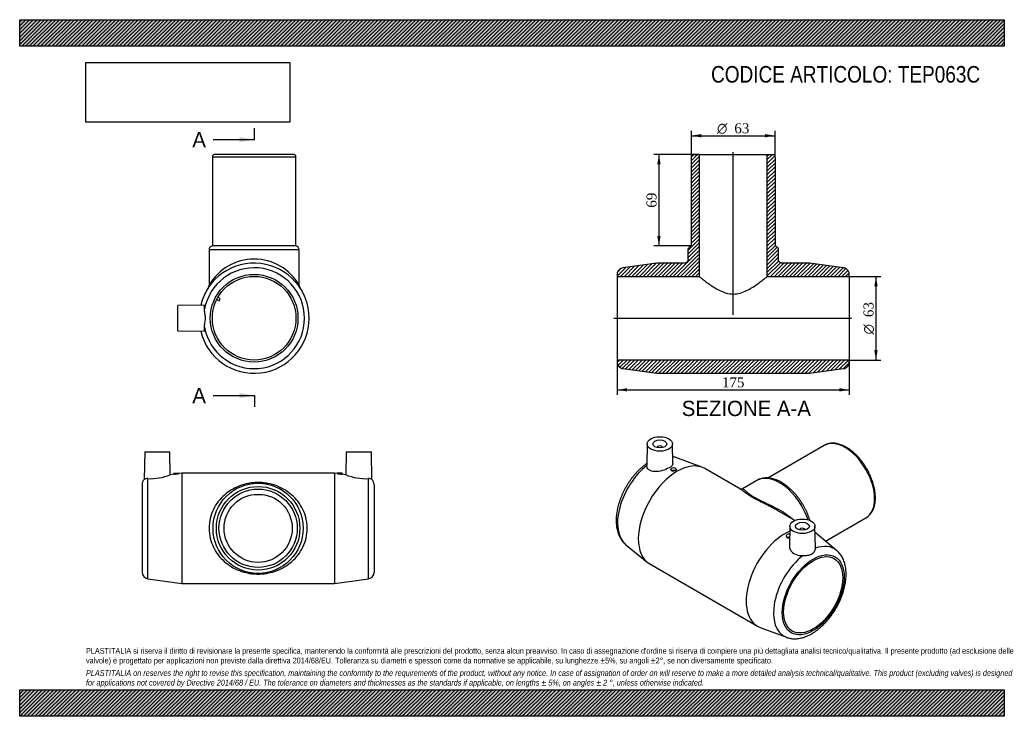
# Model space of a CAD drawing. Header units: millimetres. Extents: x 0 to 742, y 0 to 525.
import ezdxf
from ezdxf.enums import TextEntityAlignment as Align
from ezdxf.lldxf.tags import DXFTag

# ---------------------------------------------------------------- set-up
doc = ezdxf.new("R2010")
doc.units = ezdxf.units.MM
doc.header["$LTSCALE"] = 2.5
for name, color, linetype in [('Default', 7, 'Continuous'), ('DV4_Default', 7, 'Continuous'), ('TEP063C', 7, 'Continuous')]:
    doc.layers.add(name, color=color, linetype=linetype)
doc.styles.add('SEACAD_Solid_Edge_ANSI', font='seans.ttf')
doc.styles.add('SEACAD_Solid_Edge_ANSI1_Symbols', font='semeca1.ttf')
doc.styles.add('SEACAD_Times_New_Roman', font='times.ttf')
tags = doc.linetypes.add('CENTER2', pattern=[28.575, 19.05, -3.175, 3.175, -3.175]).pattern_tags.tags
tags[10:11] = [DXFTag(74, 4), DXFTag(75, 0), DXFTag(340, '0'), DXFTag(46, 0.0), DXFTag(50, 0.0), DXFTag(44, 0.0), DXFTag(45, 0.0)]
tags[8:9] = [DXFTag(74, 4), DXFTag(75, 0), DXFTag(340, '0'), DXFTag(46, 0.0), DXFTag(50, 0.0), DXFTag(44, 0.0), DXFTag(45, 0.0)]
tags[6:7] = [DXFTag(74, 4), DXFTag(75, 0), DXFTag(340, '0'), DXFTag(46, 0.0), DXFTag(50, 0.0), DXFTag(44, 0.0), DXFTag(45, 0.0)]
tags[4:5] = [DXFTag(74, 4), DXFTag(75, 0), DXFTag(340, '0'), DXFTag(46, 0.0), DXFTag(50, 0.0), DXFTag(44, 0.0), DXFTag(45, 0.0)]
doc.dimstyles.new('ANSImm', dxfattribs={"dimtxt": 7.5, "dimasz": 7.5, "dimexe": 3.75, "dimexo": 0, "dimgap": 1.875, "dimtad": 1, "dimdsep": 46, "dimtxsty": 'SEACAD_Times_New_Roman', "dimblk1": '_SE_FILLED', "dimblk2": '_SE_FILLED', "dimsah": 1, "dimcen": 3.75, "dimazin": 0, "dimtfac": 0.85, "dimtdec": 3, "dimtofl": 0, "dimtmove": 0, "dimatfit": 3, "dimfxl": 1, "dimarcsym": 0})
picture_1 = doc.add_image_def('image1.jpg', size_in_pixel=(4302, 1260))

# ---------------------------------------------------------------- blocks, each defined once
blk = doc.blocks.new('SE')
at = {"layer": 'TEP063C', "color": 7, "linetype": 'Continuous'}
for p, q in [((94.29, 199.21), (93.93, 178.46)), ((94.29, 199.21), (113.29, 199.21)), ((113.59, 182.02), (113.29, 199.21)), ((246.29, 199.21), (245.99, 182.02)), ((246.29, 199.21), (265.29, 199.21)), ((265.66, 178.46), (265.29, 199.21)), ((96.62, 103.71), (96.62, 179.11)), ((116.32, 182.4), (113.58, 182.02)), ((116.29, 183.21), (120.29, 183.21)), ((116.29, 183.21), (116.29, 182.39)), ((122.29, 183.21), (120.27, 182.93)), ((120.29, 182.94), (120.29, 183.21)), ((122.29, 183.21), (122.29, 100.21)), ((237.29, 183.21), (122.29, 183.21)), ((237.29, 183.21), (237.29, 100.21)), ((239.32, 182.93), (237.29, 183.21)), ((243.29, 183.21), (239.29, 183.21)), ((239.29, 183.21), (239.29, 182.94)), ((246, 182.02), (243.27, 182.4)), ((243.29, 182.39), (243.29, 183.21)), ((262.97, 103.71), (262.97, 179.11)), ((92.29, 174.76), (92.29, 108.66)), ((267.29, 174.76), (267.29, 108.66)), ((176.85, 167.24), (182.74, 167.24)), ((96.62, 103.71), (122.29, 100.21)), ((122.29, 100.21), (237.29, 100.21)), ((237.29, 100.21), (262.97, 103.71))]:
    blk.add_line(p, q, dxfattribs=at)
for radius in [34, 31.5, 29.5, 25.7]:
    blk.add_circle((179.79, 141.71), radius, dxfattribs=at)
for centre, radius, start, end in [((97.29, 174.76), 5, 132.12145, 180), ((96.25, 174.74), 4.38, 85.19014, 121.97869), ((98.39, 219.65), 40.58, 267.50117, 292.0077), ((112.61, 224.33), 42.1, 275.01445, 280.5107), ((246.97, 224.33), 42.1, 259.4893, 264.98555), ((261.2, 219.65), 40.58, 247.9923, 272.49883), ((263.34, 174.74), 4.38, 58.02131, 94.80986), ((262.29, 174.76), 5, 0, 47.86829), ((97.29, 108.66), 5, 180, 262.23743), ((262.29, 108.66), 5, 277.76257, 0)]:
    blk.add_arc(centre, radius, start, end, dxfattribs=at)
blk.add_open_spline([(142.79, 141.71), (142.79, 144.23), (143.1, 146.74), (144.22, 151.49), (145.04, 153.79), (148.15, 160.19), (151.02, 163.82), (155.98, 168.21), (157.76, 169.51), (161.58, 171.82), (163.59, 172.8), (167.84, 174.44), (170.12, 175.09), (173.67, 175.76), (174.88, 175.93), (177.34, 176.16), (178.6, 176.22), (181.09, 176.21), (182.32, 176.15), (184.78, 175.92), (186.01, 175.74), (189.56, 175.07), (191.8, 174.42), (196.08, 172.77), (198.08, 171.78), (201.85, 169.49), (203.64, 168.18), (206.98, 165.22), (208.5, 163.59), (211.25, 160.01), (212.48, 158.04), (214.56, 153.76), (215.37, 151.5), (216.22, 147.91), (216.43, 146.68), (216.72, 144.21), (216.79, 142.98), (216.8, 139.25), (216.5, 136.73), (215.39, 131.99), (214.57, 129.69), (212.51, 125.42), (211.28, 123.45), (208.5, 119.82), (206.95, 118.18), (203.64, 115.24), (201.87, 113.94), (198.06, 111.63), (196.04, 110.63), (191.79, 109), (189.51, 108.34), (185.96, 107.67), (184.75, 107.5), (182.29, 107.26), (181.03, 107.2), (178.54, 107.2), (177.31, 107.26), (174.85, 107.49), (173.62, 107.67), (170.07, 108.34), (167.83, 108.99), (163.53, 110.64), (161.53, 111.63), (157.76, 113.91), (155.97, 115.22), (152.63, 118.19), (151.1, 119.81), (148.35, 123.39), (147.12, 125.35), (145.04, 129.64), (144.22, 131.9), (143.1, 136.68), (142.79, 139.19), (142.79, 141.71)], degree=3, knots=[0, 0, 0, 0, 0.03125, 0.03125, 0.0625, 0.0625, 0.125, 0.125, 0.15625, 0.15625, 0.1875, 0.1875, 0.21875, 0.21875, 0.234375, 0.234375, 0.25, 0.25, 0.265625, 0.265625, 0.28125, 0.28125, 0.3125, 0.3125, 0.34375, 0.34375, 0.375, 0.375, 0.40625, 0.40625, 0.4375, 0.4375, 0.46875, 0.46875, 0.484375, 0.484375, 0.5, 0.5, 0.53125, 0.53125, 0.5625, 0.5625, 0.59375, 0.59375, 0.625, 0.625, 0.65625, 0.65625, 0.6875, 0.6875, 0.71875, 0.71875, 0.734375, 0.734375, 0.75, 0.75, 0.765625, 0.765625, 0.78125, 0.78125, 0.8125, 0.8125, 0.84375, 0.84375, 0.875, 0.875, 0.90625, 0.90625, 0.9375, 0.9375, 0.96875, 0.96875, 1, 1, 1, 1], dxfattribs=at)
blk = doc.blocks.new('SE1')
at = {"layer": 'TEP063C', "color": 7, "linetype": 'Continuous'}
for p, q in [((473.26, 205.33), (472.91, 188.91)), ((480.76, 202.65), (480.76, 202.46)), ((484.76, 202.46), (484.76, 202.65)), ((492.58, 190.46), (492.26, 205.33)), ((606.67, 204.17), (564.08, 179.58)), ((514.5, 187.69), (494.77, 195.05)), ((491.02, 186.28), (491.02, 185.65)), ((495.02, 185.97), (495.02, 186.28)), ((543.5, 171.16), (516.59, 186.7)), ((555.95, 177.77), (544.95, 171.42)), ((584.42, 147.54), (571, 155.29)), ((607.63, 131.98), (638.17, 149.61)), ((580.74, 143.27), (580.43, 128.45)), ((600.09, 126.85), (599.74, 143.27)), ((577.99, 136.06), (577.99, 135.75)), ((588.24, 140.59), (588.24, 140.4)), ((592.24, 140.4), (592.24, 140.59)), ((616.06, 125.03), (599.85, 138.4)), ((456.95, 129.54), (473.19, 116.14)), ((475.09, 114.82), (556.41, 67.87)), ((558.51, 66.88), (578.24, 59.52))]:
    blk.add_line(p, q, dxfattribs=at)
blk.add_arc((488.13, 173.6), 22.46, 72.81441, 78.89589, dxfattribs=at)
for centre, major_axis in [((482.76, 205.26), (-9.5, 0)), ((482.76, 205.26), (-5.25, 0)), ((493.02, 186.28), (2, 0)), ((590.24, 143.21), (9.5, 0)), ((590.24, 143.21), (5.25, 0)), ((598.37, 91.56), (-16.52, -28.62)), ((598.37, 91.56), (-15.75, -27.28))]:
    blk.add_ellipse(centre, major_axis=major_axis, ratio=0.57735, dxfattribs=at)
for centre, major_axis, start_param, end_param in [((622.42, 176.89), (-15.75, 27.28), 3.147259, 6.283185), ((482.76, 202.65), (-2, 0), 2.970473, 6.283185), ((482.76, 202.65), (-2, 0), 0, 0.171119), ((495.84, 150.76), (-20.75, -35.94), 3.141593, 6.283185), ((477.69, 161.24), (-19, -32.91), 3.238134, 3.344599), ((477.69, 161.24), (-19, -32.91), 4.105555, 6.186644), ((572.95, 148.33), (-17, 29.44), 4.383373, 6.283185), ((622.42, 176.89), (-15.75, 27.28), 3.141593, 3.147259), ((590.24, 140.59), (2, 0), 0, 3.312712), ((577.16, 103.81), (-20.75, -35.94), 3.807402, 6.283185), ((579.99, 136.06), (-2, 0), 4.395597, 6.283185), ((579.99, 136.06), (-2, 0), 0, 1.862903), ((590.24, 140.59), (2, 0), 6.112066, 6.283185), ((595.32, 93.33), (-19, -32.91), 3.045052, 3.748426), ((595.32, 93.33), (-19, -32.91), 4.105555, 6.379726), ((577.16, 103.81), (-20.75, -35.94), 0, 0.096541)]:
    blk.add_ellipse(centre, major_axis=major_axis, ratio=0.57735, start_param=start_param, end_param=end_param, dxfattribs=at)
for points, knots in [([(638.26, 149.68), (638.5, 149.82), (639.05, 150.14), (639.95, 150.84), (640.89, 151.73), (641.76, 152.74), (642.53, 153.85), (643.22, 155.07), (643.82, 156.38), (644.31, 157.79), (644.71, 159.29), (645.01, 160.87), (645.2, 162.52), (645.29, 164.23), (645.27, 166), (645.15, 167.82), (644.93, 169.68), (644.61, 171.56), (644.18, 173.47), (643.67, 175.39), (643.06, 177.32), (642.36, 179.24), (641.57, 181.15), (640.7, 183.04), (639.74, 184.91), (638.72, 186.74), (637.62, 188.53), (636.46, 190.26), (635.23, 191.94), (633.95, 193.56), (632.62, 195.1), (631.24, 196.56), (629.82, 197.93), (628.37, 199.22), (626.89, 200.4), (625.39, 201.49), (623.86, 202.46), (622.33, 203.32), (620.79, 204.06), (619.26, 204.68), (617.73, 205.17), (616.22, 205.53), (614.74, 205.75), (613.29, 205.84), (611.88, 205.79), (610.52, 205.61), (609.22, 205.29), (608, 204.85), (607.12, 204.45), (606.74, 204.2), (606.68, 204.17)], [0, 0, 0, 0, 0.011999, 0.032406, 0.052838, 0.073369, 0.094054, 0.114929, 0.136004, 0.157268, 0.17869, 0.200235, 0.221865, 0.243544, 0.265248, 0.286952, 0.308645, 0.33032, 0.351974, 0.373609, 0.395224, 0.416822, 0.438406, 0.459979, 0.481546, 0.503108, 0.524672, 0.546238, 0.56781, 0.589393, 0.61099, 0.632604, 0.65424, 0.6759, 0.697587, 0.719301, 0.741043, 0.762808, 0.78459, 0.806371, 0.828127, 0.849826, 0.871429, 0.892893, 0.914177, 0.935253, 0.956114, 0.976778, 0.997291, 1, 1, 1, 1]), ([(472.95, 190.55), (472.41, 190.17), (471.32, 189.38), (469.7, 188.07), (468.08, 186.65), (466.5, 185.13), (464.97, 183.52), (463.49, 181.84), (462.06, 180.08), (460.69, 178.26), (459.38, 176.37), (458.14, 174.43), (456.98, 172.44), (455.88, 170.42), (454.87, 168.35), (453.94, 166.27), (453.09, 164.16), (452.33, 162.04), (451.67, 159.91), (451.1, 157.78), (450.63, 155.66), (450.26, 153.55), (449.99, 151.47), (449.83, 149.41), (449.78, 147.39), (449.84, 145.41), (450.01, 143.48), (450.3, 141.61), (450.7, 139.81), (451.22, 138.08), (451.85, 136.45), (452.59, 134.91), (453.43, 133.48), (454.37, 132.16), (455.39, 130.98), (456.28, 130.08), (456.8, 129.68), (456.96, 129.55)], [0.0448241, 0.0448241, 0.0448241, 0.0448241, 0.0715435, 0.0996902, 0.1277933, 0.1558484, 0.1838559, 0.2118191, 0.2397438, 0.2676368, 0.2955058, 0.3233593, 0.3512057, 0.3790539, 0.4069105, 0.4347837, 0.4626825, 0.4906158, 0.5185922, 0.5466199, 0.5747058, 0.6028557, 0.6310726, 0.6593555, 0.6876977, 0.7160844, 0.7444837, 0.7728455, 0.80111, 0.8292046, 0.8570498, 0.8845704, 0.9117075, 0.9384299, 0.9647399, 0.9906728, 1, 1, 1, 1]), ([(492.58, 190.46), (492.58, 190.21), (492.53, 189.95), (492.04, 188.89), (491.1, 188.04), (488.29, 186.42), (486.48, 185.67), (482.65, 184.64), (480.67, 184.36), (477.12, 184.54), (475.54, 185.02), (473.45, 186.63), (472.89, 187.75), (472.91, 188.91)], [0.3332723, 0.3332723, 0.3332723, 0.3332723, 0.375, 0.375, 0.5, 0.5, 0.625, 0.625, 0.75, 0.75, 0.875, 0.875, 0.9962138, 0.9962138, 0.9962138, 0.9962138]), ([(495.02, 185.97), (495.02, 185.72), (494.8, 185.46), (494.07, 185.03), (493.55, 184.87), (492.5, 184.76), (491.98, 184.82), (491.24, 185.12), (491.02, 185.37), (491.02, 185.64)], [0.5011339, 0.5011339, 0.5011339, 0.5011339, 0.625, 0.625, 0.75, 0.75, 0.875, 0.875, 1, 1, 1, 1]), ([(595.97, 147.54), (595.86, 147.88), (595.55, 148.88), (594.96, 150.55), (594.16, 152.54), (593.29, 154.51), (592.33, 156.46), (591.29, 158.38), (590.18, 160.25), (589, 162.08), (587.76, 163.85), (586.45, 165.57), (585.09, 167.21), (583.68, 168.77), (582.23, 170.26), (580.73, 171.66), (579.21, 172.96), (577.65, 174.16), (576.06, 175.26), (574.46, 176.25), (572.85, 177.12), (571.23, 177.87), (569.61, 178.49), (567.99, 178.99), (566.39, 179.34), (564.82, 179.57), (563.28, 179.65), (561.78, 179.59), (560.34, 179.4), (558.95, 179.07), (557.64, 178.62), (556.62, 178.16), (556.12, 177.86), (555.96, 177.76)], [0.3806475, 0.3806475, 0.3806475, 0.3806475, 0.3911519, 0.4120329, 0.4328946, 0.4537411, 0.4745768, 0.4954062, 0.5162341, 0.5370648, 0.5579018, 0.5787501, 0.5996145, 0.6204997, 0.6414102, 0.6623502, 0.6833232, 0.7043316, 0.7253758, 0.7464536, 0.7675586, 0.7886778, 0.8097839, 0.8308446, 0.8518182, 0.8726561, 0.8933087, 0.9137339, 0.9339065, 0.9538257, 0.9735171, 0.9930304, 1, 1, 1, 1]), ([(544.94, 171.43), (544.91, 171.41), (544.77, 171.31), (544.39, 171.18), (543.94, 171.13), (543.6, 171.16), (543.41, 171.21), (543.38, 171.23), (543.37, 171.23), (543.37, 171.23)], [0, 0, 0, 0, 0.0325633, 0.1954297, 0.3488814, 0.5083083, 0.6570745, 0.8063626, 0.8097241, 0.8097241, 0.8097241, 0.8097241]), ([(567.83, 157.05), (566.96, 157.52), (566.09, 157.97), (563.02, 159.56), (560.79, 160.66), (557.61, 162.27), (556.58, 162.8), (554.6, 163.86), (553.65, 164.39), (551.89, 165.4), (551.08, 165.89), (549.59, 166.84), (548.9, 167.31), (547.06, 168.59), (546.1, 169.33), (544.57, 170.47), (543.99, 170.88), (543.49, 171.17)], [0.1750817, 0.1750817, 0.1750817, 0.1750817, 0.1875, 0.1875, 0.21875, 0.21875, 0.234375, 0.234375, 0.25, 0.25, 0.265625, 0.265625, 0.28125, 0.28125, 0.3125, 0.3125, 0.3398164, 0.3398164, 0.3398164, 0.3398164]), ([(544.96, 171.43), (544.97, 171.43), (544.98, 171.44), (545.22, 171.55), (545.5, 171.46), (546.24, 170.96), (546.69, 170.55), (547.94, 169.43), (548.73, 168.73), (550.33, 167.5), (550.95, 167.05), (552.33, 166.13), (553.09, 165.65), (554.78, 164.68), (555.72, 164.17), (557.67, 163.16), (558.69, 162.66), (560.79, 161.65), (561.87, 161.14), (564.04, 160.12), (565.12, 159.61), (568.35, 158.04), (570.49, 156.96), (574.66, 154.63), (576.65, 153.41), (580.34, 150.83), (582.06, 149.48), (583.63, 148.01)], [0.6230824, 0.6230824, 0.6230824, 0.6230824, 0.625, 0.625, 0.65625, 0.65625, 0.6875, 0.6875, 0.71875, 0.71875, 0.734375, 0.734375, 0.75, 0.75, 0.765625, 0.765625, 0.78125, 0.78125, 0.796875, 0.796875, 0.8125, 0.8125, 0.84375, 0.84375, 0.875, 0.875, 0.905004, 0.905004, 0.905004, 0.905004]), ([(577.99, 135.75), (577.99, 135.4), (578.2, 135.04), (578.93, 134.5), (579.44, 134.32), (579.97, 134.29)], [0.7508033, 0.7508033, 0.7508033, 0.7508033, 0.875, 0.875, 1, 1, 1, 1]), ([(580.43, 128.45), (580.41, 127.41), (580.67, 126.35), (581.95, 124.01), (583.27, 122.82), (586.56, 121.33), (588.57, 121.01), (590.54, 121.11)], [0.6613566, 0.6613566, 0.6613566, 0.6613566, 0.75, 0.75, 0.875, 0.875, 1, 1, 1, 1]), ([(590.54, 121.11), (591.8, 121.17), (593.03, 121.19), (595.3, 121.47), (596.34, 121.73), (598.09, 122.74), (598.8, 123.49), (599.78, 125.09), (600.05, 125.93), (600.09, 126.62)], [0, 0, 0, 0, 0.25, 0.25, 0.5, 0.5, 0.75, 0.75, 1, 1, 1, 1]), ([(578.22, 59.53), (578.27, 59.51), (578.74, 59.31), (579.79, 59.01), (581.26, 58.68), (582.8, 58.48), (584.38, 58.42), (586, 58.48), (587.66, 58.68), (589.34, 59.01), (591.05, 59.48), (592.77, 60.08), (594.5, 60.8), (596.24, 61.66), (597.96, 62.64), (599.67, 63.73), (601.36, 64.94), (603.01, 66.25), (604.64, 67.66), (606.22, 69.16), (607.76, 70.75), (609.25, 72.42), (610.69, 74.17), (612.07, 75.98), (613.39, 77.86), (614.64, 79.79), (615.82, 81.77), (616.93, 83.79), (617.96, 85.84), (618.91, 87.93), (619.77, 90.03), (620.54, 92.15), (621.22, 94.28), (621.81, 96.41), (622.3, 98.53), (622.69, 100.64), (622.97, 102.73), (623.15, 104.79), (623.22, 106.82), (623.18, 108.81), (623.03, 110.75), (622.76, 112.63), (622.38, 114.45), (621.89, 116.18), (621.28, 117.83), (620.56, 119.39), (619.74, 120.84), (618.81, 122.18), (617.81, 123.39), (616.87, 124.35), (616.31, 124.81), (616.08, 124.99)], [0, 0, 0, 0, 0.001767, 0.021008, 0.040359, 0.059888, 0.07965, 0.099685, 0.120009, 0.14062, 0.161491, 0.18258, 0.203837, 0.22521, 0.246651, 0.268123, 0.289588, 0.311031, 0.332442, 0.353817, 0.375155, 0.396459, 0.417733, 0.438982, 0.460211, 0.481427, 0.502637, 0.523847, 0.545062, 0.566289, 0.587534, 0.608804, 0.630106, 0.651446, 0.672829, 0.69426, 0.715742, 0.737275, 0.758855, 0.78047, 0.802102, 0.823712, 0.845256, 0.866682, 0.887929, 0.908938, 0.929662, 0.950072, 0.970166, 0.989967, 1, 1, 1, 1])]:
    blk.add_open_spline(points, degree=3, knots=knots, dxfattribs=at)
for points in [[(543.49, 171.17), (543.48, 171.17), (543.47, 171.18), (543.46, 171.19)], [(571, 155.29), (569.95, 155.89), (568.89, 156.48), (567.83, 157.05)], [(579.97, 134.29), (580.17, 134.27), (580.37, 134.28), (580.55, 134.31)], [(600.09, 126.62), (600.09, 126.69), (600.09, 126.77), (600.09, 126.85)]]:
    blk.add_open_spline(points, degree=3, dxfattribs=at)
blk = doc.blocks.new('SE2')
at = {"layer": 'TEP063C', "color": 7, "linetype": 'Continuous'}
for p, q in [((206.3, 423.52), (147.3, 423.52)), ((208.3, 421.52), (145.3, 421.52)), ((145.3, 421.52), (145.3, 354.52)), ((208.3, 354.52), (208.3, 421.52)), ((210.8, 351.56), (142.8, 351.56)), ((142.8, 351.56), (142.8, 324.76)), ((208.3, 354.52), (145.3, 354.52)), ((210.8, 324.76), (210.8, 351.56)), ((148.58, 314.01), (150.33, 313.07)), ((151.27, 314.83), (149.53, 315.77)), ((150.33, 313.07), (151.27, 314.83)), ((139.08, 309.86), (119.3, 309.52)), ((119.3, 290.52), (119.3, 309.52)), ((119.3, 290.52), (139.09, 290.17))]:
    blk.add_line(p, q, dxfattribs=at)
for radius in [33.05, 31.5]:
    blk.add_circle((176.8, 300.02), radius, dxfattribs=at)
for centre, radius, start, end in [((147.3, 421.52), 2, 90, 180), ((206.3, 421.52), 2, 0, 90), ((145.8, 351.56), 3, 99.59407, 180), ((207.8, 351.56), 3, 0, 80.40593), ((176.8, 305.57), 39.03, 29.42217, 150.57782), ((176.8, 300.02), 41.5, 0, 166.34123), ((176.8, 300.02), 38, 190.231, 169.769), ((139.82, 324.74), 2.99, 327.91399, 0.41096), ((213.74, 324.72), 2.93, 179.26609, 211.849), ((176.8, 300.02), 41.5, 193.65877, 0)]:
    blk.add_arc(centre, radius, start, end, dxfattribs=at)
for points, knots in [([(139.41, 306.77), (139.48, 308.22), (139.49, 309.23), (139.27, 309.79), (139.19, 309.86), (139.09, 309.86)], [0, 0, 0, 0, 0.125, 0.125, 0.1698573, 0.1698573, 0.1698573, 0.1698573]), ([(139.41, 293.27), (139.36, 294.19), (139.53, 295.25), (139.88, 297.54), (140.06, 298.78), (140.06, 301.25), (139.88, 302.5), (139.53, 304.8), (139.36, 305.85), (139.41, 306.77)], [0, 0, 0, 0, 0.25, 0.25, 0.5, 0.5, 0.75, 0.75, 1, 1, 1, 1]), ([(139.09, 290.18), (139.19, 290.18), (139.27, 290.25), (139.49, 290.81), (139.48, 291.83), (139.41, 293.27)], [0.8302172, 0.8302172, 0.8302172, 0.8302172, 0.875, 0.875, 1, 1, 1, 1])]:
    blk.add_open_spline(points, degree=3, knots=knots, dxfattribs=at)
blk = doc.blocks.new('SE4')
at = {"color": 7, "linetype": 'Continuous', "style": 'SEACAD_Solid_Edge_ANSI'}
blk.add_text('A', height=11.5, dxfattribs=at).set_placement((130.17, 440.36), align=Align.TOP_LEFT)
blk = doc.blocks.new('SE5')
at = {"color": 7, "linetype": 'Continuous', "style": 'SEACAD_Solid_Edge_ANSI'}
blk.add_text('A', height=11.5, dxfattribs=at).set_placement((130.17, 247.49), align=Align.TOP_LEFT)
blk = doc.blocks.new('SEANNOT_GROUP')
at = {"linetype": 'Continuous'}
blk.add_hatch(color=7, dxfattribs=at).paths.add_polyline_path([(165.51, 432.7), (177.01, 434.61), (165.51, 436.53)])
at = {"color": 7, "linetype": 'Continuous'}
blk.add_lwpolyline([(145.82, 434.61), (177.01, 434.61)], dxfattribs=at)
blk = doc.blocks.new('SEANNOT_GROUP1')
at = {"linetype": 'Continuous'}
blk.add_hatch(color=7, dxfattribs=at).paths.add_polyline_path([(165.51, 239.83), (177.01, 241.74), (165.51, 243.66)])
at = {"color": 7, "linetype": 'Continuous'}
blk.add_lwpolyline([(145.82, 241.74), (177.01, 241.74)], dxfattribs=at)
blk = doc.blocks.new('SE3')
at = {"layer": 'Default', "color": 7, "linetype": 'CENTER2'}
for p, q in [((177.01, 434.61), (177.01, 443.24)), ((177.01, 241.74), (177.01, 233.12))]:
    blk.add_line(p, q, dxfattribs=at)
at = {"layer": 'Default', "color": 7, "linetype": 'CENTER2', "const_width": 0.0001}
blk.add_lwpolyline([(177.01, 434.61), (177.01, 241.74)], dxfattribs=at)
at = {"layer": 'Default'}
for name in ['SE4', 'SEANNOT_GROUP', 'SE5', 'SEANNOT_GROUP1']:
    blk.add_blockref(name, (0, 0), dxfattribs=at)
blk = doc.blocks.new('SE6')
at = {"layer": 'TEP063C', "linetype": 'Continuous'}
h = blk.add_hatch(dxfattribs=at)
h.set_pattern_fill('LINE', scale=0.62992, angle=45, style=0)
edge = h.paths.add_edge_path()
edge.add_spline(control_points=[(508.59, 423.52), (508.46, 423.52), (508.32, 423.51), (508.07, 423.46), (507.94, 423.42), (507.7, 423.32), (507.58, 423.25), (507.37, 423.11), (507.27, 423.03), (507.08, 422.84), (507, 422.74), (506.85, 422.52), (506.79, 422.41), (506.69, 422.16), (506.65, 422.04), (506.6, 421.78), (506.59, 421.65), (506.59, 421.52)], knot_values=[0, 0, 0, 0, 0.125, 0.125, 0.25, 0.25, 0.375, 0.375, 0.5, 0.5, 0.625, 0.625, 0.75, 0.75, 0.875, 0.875, 1, 1, 1, 1], degree=3, periodic=0)
edge.add_line((506.59, 421.52), (506.59, 354.52))
edge.add_spline(control_points=[(506.59, 354.52), (506.41, 354.49), (506.24, 354.45), (505.91, 354.33), (505.75, 354.25), (505.45, 354.08), (505.3, 353.98), (505.04, 353.76), (504.91, 353.63), (504.57, 353.23), (504.39, 352.92), (504.21, 352.43), (504.16, 352.26), (504.1, 351.91), (504.09, 351.74), (504.09, 351.56)], knot_values=[0, 0, 0, 0, 0.125, 0.125, 0.25, 0.25, 0.375, 0.375, 0.5, 0.5, 0.75, 0.75, 0.875, 0.875, 1, 1, 1, 1], degree=3, periodic=0)
edge.add_line((504.09, 351.56), (504.09, 344.52))
edge.add_spline(control_points=[(504.09, 344.52), (504.09, 344.32), (504.07, 344.13), (503.99, 343.74), (503.93, 343.55), (503.78, 343.19), (503.69, 343.02), (503.47, 342.69), (503.35, 342.54), (503.07, 342.26), (502.92, 342.14), (502.59, 341.92), (502.42, 341.82), (501.88, 341.6), (501.48, 341.52), (501.09, 341.52)], knot_values=[0, 0, 0, 0, 0.125, 0.125, 0.25, 0.25, 0.375, 0.375, 0.5, 0.5, 0.625, 0.625, 0.75, 0.75, 1, 1, 1, 1], degree=3, periodic=0)
edge.add_line((501.09, 341.52), (480.59, 341.52))
edge.add_line((480.59, 341.52), (454.91, 338.02))
edge.add_spline(control_points=[(454.91, 338.02), (454.61, 337.98), (454.32, 337.91), (453.75, 337.73), (453.48, 337.61), (452.95, 337.32), (452.7, 337.16), (452.23, 336.79), (452.02, 336.58), (451.62, 336.13), (451.45, 335.88), (451.14, 335.37), (451.01, 335.1), (450.8, 334.54), (450.72, 334.25), (450.61, 333.67), (450.59, 333.36), (450.59, 333.06)], knot_values=[0, 0, 0, 0, 0.125, 0.125, 0.25, 0.25, 0.375, 0.375, 0.5, 0.5, 0.625, 0.625, 0.75, 0.75, 0.875, 0.875, 1, 1, 1, 1], degree=3, periodic=0)
edge.add_line((450.59, 333.06), (450.59, 331.52))
edge.add_line((450.59, 331.52), (512.39, 331.52))
edge.add_line((512.39, 331.52), (512.39, 423.52))
edge.add_line((512.39, 423.52), (508.59, 423.52))
h = blk.add_hatch(dxfattribs=at)
h.set_pattern_fill('LINE', scale=0.62992, angle=45, style=0)
edge = h.paths.add_edge_path()
edge.add_line((567.59, 423.52), (563.79, 423.52))
edge.add_line((563.79, 423.52), (563.79, 331.52))
edge.add_line((563.79, 331.52), (625.59, 331.52))
edge.add_line((625.59, 331.52), (625.59, 333.06))
edge.add_spline(control_points=[(625.59, 333.06), (625.59, 333.36), (625.56, 333.66), (625.45, 334.25), (625.37, 334.54), (625.16, 335.1), (625.03, 335.37), (624.72, 335.89), (624.55, 336.13), (624.16, 336.58), (623.94, 336.79), (623.47, 337.16), (623.22, 337.32), (622.7, 337.61), (622.42, 337.73), (621.85, 337.91), (621.56, 337.98), (621.26, 338.02)], knot_values=[0, 0, 0, 0, 0.125, 0.125, 0.25, 0.25, 0.375, 0.375, 0.5, 0.5, 0.625, 0.625, 0.75, 0.75, 0.875, 0.875, 1, 1, 1, 1], degree=3, periodic=0)
edge.add_line((621.26, 338.02), (595.59, 341.52))
edge.add_line((595.59, 341.52), (575.09, 341.52))
edge.add_spline(control_points=[(575.09, 341.52), (574.89, 341.52), (574.69, 341.54), (574.31, 341.61), (574.12, 341.67), (573.76, 341.82), (573.58, 341.91), (573.26, 342.13), (573.1, 342.26), (572.83, 342.53), (572.7, 342.69), (572.48, 343.01), (572.39, 343.19), (572.17, 343.73), (572.09, 344.12), (572.09, 344.52)], knot_values=[0, 0, 0, 0, 0.125, 0.125, 0.25, 0.25, 0.375, 0.375, 0.5, 0.5, 0.625, 0.625, 0.75, 0.75, 1, 1, 1, 1], degree=3, periodic=0)
edge.add_line((572.09, 344.52), (572.09, 351.56))
edge.add_spline(control_points=[(572.09, 351.56), (572.09, 351.74), (572.07, 351.91), (572.01, 352.26), (571.96, 352.43), (571.84, 352.76), (571.77, 352.92), (571.59, 353.22), (571.49, 353.36), (571.26, 353.63), (571.14, 353.76), (570.87, 353.98), (570.72, 354.08), (570.42, 354.25), (570.26, 354.33), (569.93, 354.45), (569.76, 354.49), (569.59, 354.52)], knot_values=[0, 0, 0, 0, 0.125, 0.125, 0.25, 0.25, 0.375, 0.375, 0.5, 0.5, 0.625, 0.625, 0.75, 0.75, 0.875, 0.875, 1, 1, 1, 1], degree=3, periodic=0)
edge.add_line((569.59, 354.52), (569.59, 421.52))
edge.add_spline(control_points=[(569.59, 421.52), (569.59, 421.65), (569.57, 421.78), (569.52, 422.04), (569.48, 422.16), (569.33, 422.53), (569.18, 422.75), (568.82, 423.12), (568.59, 423.27), (568.23, 423.42), (568.1, 423.46), (567.85, 423.51), (567.72, 423.52), (567.59, 423.52)], knot_values=[0, 0, 0, 0, 0.125, 0.125, 0.25, 0.25, 0.5, 0.5, 0.75, 0.75, 0.875, 0.875, 1, 1, 1, 1], degree=3, periodic=0)
h = blk.add_hatch(dxfattribs=at)
h.set_pattern_fill('LINE', scale=0.62992, angle=45, style=0)
edge = h.paths.add_edge_path()
edge.add_line((450.59, 268.52), (450.59, 266.97))
edge.add_spline(control_points=[(450.59, 266.97), (450.59, 266.68), (450.61, 266.38), (450.72, 265.79), (450.8, 265.5), (451.01, 264.94), (451.14, 264.67), (451.45, 264.15), (451.62, 263.91), (452.02, 263.46), (452.24, 263.25), (452.7, 262.88), (452.95, 262.72), (453.48, 262.43), (453.76, 262.31), (454.32, 262.13), (454.61, 262.06), (454.91, 262.02)], knot_values=[0, 0, 0, 0, 0.125, 0.125, 0.25, 0.25, 0.375, 0.375, 0.5, 0.5, 0.625, 0.625, 0.75, 0.75, 0.875, 0.875, 1, 1, 1, 1], degree=3, periodic=0)
edge.add_line((454.91, 262.02), (480.59, 258.52))
edge.add_line((480.59, 258.52), (595.59, 258.52))
edge.add_line((595.59, 258.52), (621.26, 262.02))
edge.add_spline(control_points=[(621.26, 262.02), (621.56, 262.06), (621.85, 262.13), (622.42, 262.31), (622.69, 262.43), (623.22, 262.71), (623.47, 262.88), (623.94, 263.25), (624.16, 263.46), (624.55, 263.91), (624.73, 264.16), (625.03, 264.67), (625.16, 264.94), (625.37, 265.5), (625.45, 265.79), (625.56, 266.37), (625.59, 266.68), (625.59, 266.97)], knot_values=[0, 0, 0, 0, 0.125, 0.125, 0.25, 0.25, 0.375, 0.375, 0.5, 0.5, 0.625, 0.625, 0.75, 0.75, 0.875, 0.875, 1, 1, 1, 1], degree=3, periodic=0)
edge.add_line((625.59, 266.97), (625.59, 268.52))
edge.add_line((625.59, 268.52), (450.59, 268.52))
at = {"layer": 'DV4_Default', "color": 7, "linetype": 'CENTER2'}
for p, q in [((538.09, 302.62), (538.09, 425.27)), ((448.15, 300.02), (627.34, 300.02))]:
    blk.add_line(p, q, dxfattribs=at)
at = {"layer": 'TEP063C', "color": 7, "linetype": 'Continuous'}
for p, q in [((508.59, 423.52), (512.39, 423.52)), ((512.39, 423.52), (563.79, 423.52)), ((512.39, 423.52), (512.39, 331.52)), ((563.79, 423.52), (567.59, 423.52)), ((563.79, 331.52), (563.79, 423.52)), ((506.59, 354.52), (506.59, 421.52)), ((569.59, 421.52), (569.59, 354.52)), ((504.09, 344.52), (504.09, 351.56)), ((572.09, 351.56), (572.09, 344.52)), ((480.59, 341.52), (454.91, 338.02)), ((501.09, 341.52), (480.59, 341.52)), ((595.59, 341.52), (575.09, 341.52)), ((621.26, 338.02), (595.59, 341.52)), ((450.59, 333.06), (450.59, 331.52)), ((450.59, 331.52), (450.59, 268.52)), ((450.59, 331.52), (512.39, 331.52)), ((563.79, 331.52), (625.59, 331.52)), ((625.59, 331.52), (625.59, 333.06)), ((625.59, 331.52), (625.59, 268.52)), ((450.59, 268.52), (450.59, 266.97)), ((625.59, 268.52), (450.59, 268.52)), ((625.59, 266.97), (625.59, 268.52)), ((454.91, 262.02), (480.59, 258.52)), ((595.59, 258.52), (621.26, 262.02)), ((480.59, 258.52), (595.59, 258.52))]:
    blk.add_line(p, q, dxfattribs=at)
for points, knots in [([(506.59, 421.52), (506.59, 421.65), (506.6, 421.78), (506.65, 422.04), (506.69, 422.16), (506.79, 422.41), (506.85, 422.52), (507, 422.74), (507.08, 422.84), (507.27, 423.03), (507.37, 423.11), (507.58, 423.25), (507.7, 423.32), (507.94, 423.42), (508.07, 423.46), (508.32, 423.51), (508.46, 423.52), (508.59, 423.52)], [0, 0, 0, 0, 0.125, 0.125, 0.25, 0.25, 0.375, 0.375, 0.5, 0.5, 0.625, 0.625, 0.75, 0.75, 0.875, 0.875, 1, 1, 1, 1]), ([(567.59, 423.52), (567.72, 423.52), (567.85, 423.51), (568.1, 423.46), (568.23, 423.42), (568.59, 423.27), (568.82, 423.12), (569.18, 422.75), (569.33, 422.53), (569.48, 422.16), (569.52, 422.04), (569.57, 421.78), (569.59, 421.65), (569.59, 421.52)], [0, 0, 0, 0, 0.125, 0.125, 0.25, 0.25, 0.5, 0.5, 0.75, 0.75, 0.875, 0.875, 1, 1, 1, 1]), ([(504.09, 351.56), (504.09, 351.74), (504.1, 351.91), (504.16, 352.26), (504.21, 352.43), (504.39, 352.92), (504.57, 353.23), (504.91, 353.63), (505.04, 353.76), (505.3, 353.98), (505.45, 354.08), (505.75, 354.25), (505.91, 354.33), (506.24, 354.45), (506.41, 354.49), (506.59, 354.52)], [0, 0, 0, 0, 0.125, 0.125, 0.25, 0.25, 0.5, 0.5, 0.625, 0.625, 0.75, 0.75, 0.875, 0.875, 1, 1, 1, 1]), ([(569.59, 354.52), (569.76, 354.49), (569.93, 354.45), (570.26, 354.33), (570.42, 354.25), (570.72, 354.08), (570.87, 353.98), (571.14, 353.76), (571.26, 353.63), (571.49, 353.36), (571.59, 353.22), (571.77, 352.92), (571.84, 352.76), (571.96, 352.43), (572.01, 352.26), (572.07, 351.91), (572.09, 351.74), (572.09, 351.56)], [0, 0, 0, 0, 0.125, 0.125, 0.25, 0.25, 0.375, 0.375, 0.5, 0.5, 0.625, 0.625, 0.75, 0.75, 0.875, 0.875, 1, 1, 1, 1]), ([(504.09, 344.52), (504.09, 344.32), (504.07, 344.13), (503.99, 343.74), (503.93, 343.55), (503.78, 343.19), (503.69, 343.02), (503.47, 342.69), (503.35, 342.54), (503.07, 342.26), (502.92, 342.14), (502.59, 341.92), (502.42, 341.82), (501.88, 341.6), (501.48, 341.52), (501.09, 341.52)], [0, 0, 0, 0, 0.125, 0.125, 0.25, 0.25, 0.375, 0.375, 0.5, 0.5, 0.625, 0.625, 0.75, 0.75, 1, 1, 1, 1]), ([(575.09, 341.52), (574.89, 341.52), (574.69, 341.54), (574.31, 341.61), (574.12, 341.67), (573.76, 341.82), (573.58, 341.91), (573.26, 342.13), (573.1, 342.26), (572.83, 342.53), (572.7, 342.69), (572.48, 343.01), (572.39, 343.19), (572.17, 343.73), (572.09, 344.12), (572.09, 344.52)], [0, 0, 0, 0, 0.125, 0.125, 0.25, 0.25, 0.375, 0.375, 0.5, 0.5, 0.625, 0.625, 0.75, 0.75, 1, 1, 1, 1]), ([(454.91, 338.02), (453.72, 337.86), (452.61, 337.26), (451.03, 335.44), (450.59, 334.26), (450.59, 333.06)], [0, 0, 0, 0, 0.5, 0.5, 1, 1, 1, 1]), ([(625.59, 333.06), (625.59, 333.36), (625.56, 333.66), (625.45, 334.25), (625.37, 334.54), (625.16, 335.1), (625.03, 335.37), (624.72, 335.89), (624.55, 336.13), (624.16, 336.58), (623.94, 336.79), (623.47, 337.16), (623.22, 337.32), (622.7, 337.61), (622.42, 337.73), (621.85, 337.91), (621.56, 337.98), (621.26, 338.02)], [0, 0, 0, 0, 0.125, 0.125, 0.25, 0.25, 0.375, 0.375, 0.5, 0.5, 0.625, 0.625, 0.75, 0.75, 0.875, 0.875, 1, 1, 1, 1]), ([(512.39, 331.52), (512.4, 331.51), (512.6, 331.34), (513.35, 330.74), (513.9, 330.29), (515.27, 329.21), (516.1, 328.56), (517.98, 327.14), (519.02, 326.38), (521.29, 324.78), (522.53, 323.95), (525.16, 322.33), (526.56, 321.54), (529.54, 320.1), (531.16, 319.44), (534.52, 318.51), (536.32, 318.23), (539.87, 318.23), (541.67, 318.51), (545.03, 319.44), (546.63, 320.09), (549.63, 321.55), (551.03, 322.34), (553.65, 323.96), (554.9, 324.79), (557.17, 326.39), (558.21, 327.15), (560.07, 328.56), (560.91, 329.21), (562.28, 330.3), (562.82, 330.73), (563.58, 331.35), (563.77, 331.51), (563.79, 331.52)], [0, 0, 0, 0, 0.0625, 0.0625, 0.125, 0.125, 0.1875, 0.1875, 0.25, 0.25, 0.3125, 0.3125, 0.375, 0.375, 0.4375, 0.4375, 0.5, 0.5, 0.5625, 0.5625, 0.625, 0.625, 0.6875, 0.6875, 0.75, 0.75, 0.8125, 0.8125, 0.875, 0.875, 0.9375, 0.9375, 1, 1, 1, 1]), ([(450.59, 266.97), (450.59, 265.78), (451.03, 264.59), (452.61, 262.78), (453.72, 262.18), (454.91, 262.02)], [0, 0, 0, 0, 0.5, 0.5, 1, 1, 1, 1]), ([(621.26, 262.02), (622.44, 262.18), (623.57, 262.78), (625.15, 264.59), (625.59, 265.78), (625.59, 266.97)], [0, 0, 0, 0, 0.5, 0.5, 1, 1, 1, 1])]:
    blk.add_open_spline(points, degree=3, knots=knots, dxfattribs=at)
blk = doc.blocks.new('GDimGGroup')
at = {"layer": 'Default', "linetype": 'Continuous'}
for points in [[(514.09, 438.81), (506.59, 437.56), (514.09, 436.31)], [(562.09, 438.81), (562.09, 436.31), (569.59, 437.56)]]:
    blk.add_hatch(color=7, dxfattribs=at).paths.add_polyline_path(points)
at = {"layer": 'Default', "color": 7, "linetype": 'Continuous'}
for p, q in [((506.59, 421.52), (506.59, 441.31)), ((569.59, 421.52), (569.59, 441.31)), ((506.59, 437.56), (569.59, 437.56))]:
    blk.add_line(p, q, dxfattribs=at)
for s, style, p in [('O', 'SEACAD_Solid_Edge_ANSI1_Symbols', (525.87, 446.94)), ('63', 'SEACAD_Times_New_Roman', (538.93, 446.94))]:
    blk.add_text(s, height=7.5, dxfattribs=dict(at, style=style)).set_placement(p, align=Align.TOP_LEFT)
blk = doc.blocks.new('GDimGGroup1')
at = {"layer": 'Default', "linetype": 'Continuous'}
for points in [[(646.97, 324.02), (645.72, 331.52), (644.47, 324.02)], [(646.97, 276.02), (644.47, 276.02), (645.72, 268.52)]]:
    blk.add_hatch(color=7, dxfattribs=at).paths.add_polyline_path(points)
at = {"layer": 'Default', "color": 7, "linetype": 'Continuous'}
for p, q in [((625.59, 331.52), (649.47, 331.52)), ((645.72, 331.52), (645.72, 268.52)), ((625.59, 268.52), (649.47, 268.52))]:
    blk.add_line(p, q, dxfattribs=at)
for s, style, p in [('63', 'SEACAD_Times_New_Roman', (636.35, 300.86)), ('O', 'SEACAD_Solid_Edge_ANSI1_Symbols', (636.35, 287.81))]:
    blk.add_text(s, height=7.5, rotation=90, dxfattribs=dict(at, style=style)).set_placement(p, align=Align.TOP_LEFT)
blk = doc.blocks.new('DMBLK7')
at = {"layer": 'Default', "linetype": 'Continuous'}
for points in [[(458.09, 244.8), (458.09, 247.3), (450.59, 246.05)], [(618.09, 244.8), (625.59, 246.05), (618.09, 247.3)]]:
    blk.add_hatch(color=7, dxfattribs=at).paths.add_polyline_path(points)
at = {"layer": 'Default', "color": 7, "linetype": 'Continuous'}
for p, q in [((450.59, 268.52), (450.59, 242.3)), ((625.59, 268.52), (625.59, 242.3)), ((450.59, 246.05), (625.59, 246.05))]:
    blk.add_line(p, q, dxfattribs=at)
at = {"layer": 'Default', "color": 7, "linetype": 'Continuous', "style": 'SEACAD_Times_New_Roman'}
blk.add_text('175', height=7.5, dxfattribs=at).set_placement((529.56, 255.43), align=Align.TOP_LEFT)
blk = doc.blocks.new('_SE_FILLED')
at = {"color": 0}
blk.add_line((0, 0), (-1, 0), dxfattribs=at)
blk.add_solid([(0, 0), (-1, -0.1665), (-1, 0.1665), (0, 0)], dxfattribs=at)
blk = doc.blocks.new('DMBLK8')
at = {"layer": 'Default', "linetype": 'Continuous'}
for points in [[(480.81, 416.02), (483.31, 416.02), (482.06, 423.52)], [(480.81, 362.02), (482.06, 354.52), (483.31, 362.02)]]:
    blk.add_hatch(color=7, dxfattribs=at).paths.add_polyline_path(points)
at = {"layer": 'Default', "color": 7, "linetype": 'Continuous'}
for p, q in [((512.39, 423.52), (478.31, 423.52)), ((482.06, 423.52), (482.06, 354.52)), ((506.59, 354.52), (478.31, 354.52))]:
    blk.add_line(p, q, dxfattribs=at)
at = {"layer": 'Default', "color": 7, "linetype": 'Continuous', "style": 'SEACAD_Times_New_Roman'}
blk.add_text('69', height=7.5, rotation=90, dxfattribs=at).set_placement((472.68, 383.33), align=Align.TOP_LEFT)

msp = doc.modelspace()

# ---------------------------------------------------------------- hatches: boundary and pattern name
at = {"layer": 'Default', "linetype": 'Continuous'}
h = msp.add_hatch(dxfattribs=at)
h.set_pattern_fill('LINE', scale=0.62992, angle=45, style=0)
h.paths.add_polyline_path([(742.5, 505), (742.5, 525), (0, 525), (0, 505)])
for points in [[(742.5, 505), (742.5, 525), (0, 525), (0, 505)], [(742.5, 0), (742.5, 20), (0, 20), (0, 0)]]:
    msp.add_hatch(color=7, dxfattribs=at).paths.add_polyline_path(points)
h = msp.add_hatch(dxfattribs=at)
h.set_pattern_fill('LINE', scale=0.62992, angle=45, style=0)
h.paths.add_polyline_path([(742.5, 0), (742.5, 20), (0, 20), (0, 0)])

# ---------------------------------------------------------------- linework, layer by layer
at = {"layer": 'Default', "color": 7, "linetype": 'Continuous'}
for p, q in [((0, 525), (742.5, 525)), ((0, 505), (0, 525)), ((742.5, 525), (742.5, 505)), ((742.5, 505), (0, 505)), ((0, 20), (742.5, 20)), ((0, 0), (0, 20)), ((742.5, 20), (742.5, 0)), ((742.5, 0), (0, 0))]:
    msp.add_line(p, q, dxfattribs=at)

# ---------------------------------------------------------------- block references
at = {"layer": 'Default'}
for name in ['GDimGGroup', 'SE3', 'SE2', 'SE6', 'GDimGGroup1', 'SE1', 'SE']:
    msp.add_blockref(name, (0, 0), dxfattribs=at)

# ---------------------------------------------------------------- texts
at = {"layer": 'Default', "color": 7, "linetype": 'Continuous', "style": 'SEACAD_Solid_Edge_ANSI'}
msp.add_text('SEZIONE A-A', height=11.5, dxfattribs=at).set_placement((499.258, 237.787), align=Align.TOP_LEFT)
at = {"layer": 'Default', "attachment_point": 1}
for s, insert, char_height, width in [('{\\fArial Narrow|b0||i0||c0|p34;\\C7;\\H12.5;\\W1.;CODICE ARTICOLO: TEP063C}', (521.365, 490.084), 12.5, 212.02531), ("{\\fArial Narrow|b0||i0||c0|p34;\\C7;\\H4.375;\\W1.;PLASTITALIA si riserva il diritto di revisionare la presente specifica, mantenendo la conformità alle prescrizioni del prodotto, senza alcun preavviso. In caso di assegnazione d'ordine si riserva di compiere una più dettagliata analisi tecnico/qualitativa. Il presente prodotto (ad esclusione delle \\P}{\\fArial Narrow|b0||i0||c0|p34;\\C7;\\H4.375;\\W1.;valvole) è progettato per applicazioni non previste dalla direttiva 2014/68/EU. Tolleranza su diametri e spessori come da normative se applicabile, su lunghezze ±5%, su angoli ±2°, se non diversamente specificato.\\P}{\\fArial Narrow|b0||i0||c0|p34;\\C7;\\H1.25;\\W1.;   \\P}{\\fArial Narrow|b0||i1||c0|p34;\\C7;\\H4.375;\\W1.;PLASTITALIA on reserves the right to revise this specification, maintaining the conformity to the requirements of the product, without any notice. In case of assignation of order on will reserve to make a more detailed analysis technical/qualitative. This product (excluding valves) is designed \\P}{\\fArial Narrow|b0||i1||c0|p34;\\C7;\\H4.375;\\W1.;for applications not covered by Directive 2014/68 / EU. The tolerance on diameters and thicknesses as the standards if applicable, on lengths ± 5%, on angles ± 2 °, unless otherwise indicated.\\P}", (50, 51.506), 4.375, 642.5)]:
    msp.add_mtext(s, dxfattribs=dict(at, insert=insert, char_height=char_height, width=width))

# ---------------------------------------------------------------- dimensions: what is measured, and where the dimension line sits
at = {"layer": 'Default', "color": 7, "linetype": 'Continuous'}
for base, p1, p2, angle, picture, middle, dimtype in [((482.056, 354.519), (512.388, 423.519), (506.588, 354.519), 90, 'DMBLK8', (482.056, 389.019), 160), ((450.587, 246.052), (450.587, 268.52), (625.587, 268.52), 0, 'DMBLK7', (538.087, 246.052), 161)]:
    dim = msp.add_linear_dim(base=base, p1=p1, p2=p2, angle=angle, text='\\A1;<>', dimstyle='ANSImm', dxfattribs=at)
    dim.commit()
    dim.dimension.update_dxf_attribs({"geometry": picture, "text_midpoint": middle, "dimtype": dimtype})

# ---------------------------------------------------------------- pictures from other files: only their frames are drawn
image = msp.add_image(picture_1, insert=(50, 447.758), size_in_units=(153.643, 45))
image.dxf.flags = 7

doc.saveas('drawing.dxf')
